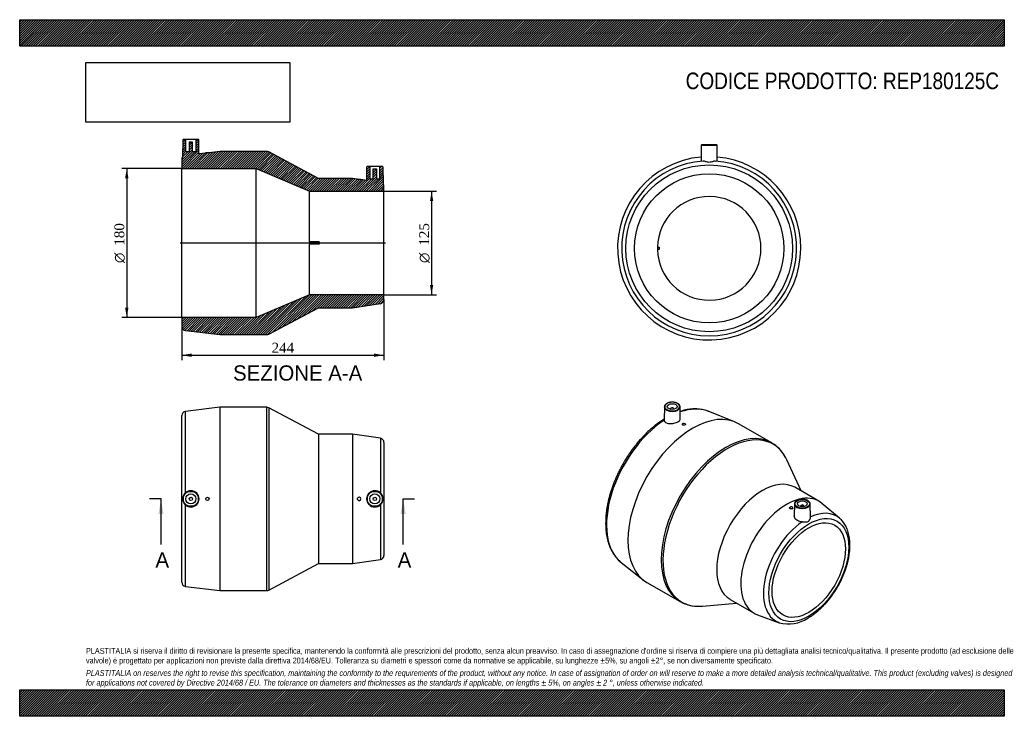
# Model space of a CAD drawing. Header units: millimetres. Extents: x 0 to 1188, y 0 to 840.
import ezdxf
from ezdxf.enums import TextEntityAlignment as Align
from ezdxf.lldxf.tags import DXFTag

# ---------------------------------------------------------------- set-up
doc = ezdxf.new("R2010")
doc.units = ezdxf.units.MM
doc.header["$LTSCALE"] = 4
for name, color, linetype in [('Default', 7, 'Continuous'), ('DV4_Default', 7, 'Continuous'), ('REP180125C', 7, 'Continuous')]:
    doc.layers.add(name, color=color, linetype=linetype)
doc.styles.add('SEACAD_Solid_Edge_ANSI', font='seans.ttf')
doc.styles.add('SEACAD_Solid_Edge_ANSI1_Symbols', font='semeca1.ttf')
doc.styles.add('SEACAD_Times_New_Roman', font='times.ttf')
tags = doc.linetypes.add('CENTER2', pattern=[28.575, 19.05, -3.175, 3.175, -3.175]).pattern_tags.tags
tags[10:11] = [DXFTag(74, 4), DXFTag(75, 0), DXFTag(340, '0'), DXFTag(46, 0.0), DXFTag(50, 0.0), DXFTag(44, 0.0), DXFTag(45, 0.0)]
tags[8:9] = [DXFTag(74, 4), DXFTag(75, 0), DXFTag(340, '0'), DXFTag(46, 0.0), DXFTag(50, 0.0), DXFTag(44, 0.0), DXFTag(45, 0.0)]
tags[6:7] = [DXFTag(74, 4), DXFTag(75, 0), DXFTag(340, '0'), DXFTag(46, 0.0), DXFTag(50, 0.0), DXFTag(44, 0.0), DXFTag(45, 0.0)]
tags[4:5] = [DXFTag(74, 4), DXFTag(75, 0), DXFTag(340, '0'), DXFTag(46, 0.0), DXFTag(50, 0.0), DXFTag(44, 0.0), DXFTag(45, 0.0)]
doc.dimstyles.new('ANSImm', dxfattribs={"dimtxt": 12, "dimasz": 12, "dimexe": 6, "dimexo": 0, "dimgap": 3, "dimtad": 1, "dimdsep": 46, "dimtxsty": 'SEACAD_Times_New_Roman', "dimblk1": '_SE_FILLED', "dimblk2": '_SE_FILLED', "dimsah": 1, "dimcen": 6, "dimazin": 0, "dimtfac": 0.85, "dimtdec": 3, "dimtofl": 0, "dimtmove": 0, "dimatfit": 3, "dimfxl": 1, "dimarcsym": 0})
picture_1 = doc.add_image_def('image1.jpg', size_in_pixel=(4302, 1260))

# ---------------------------------------------------------------- blocks, each defined once
blk = doc.blocks.new('SE')
at = {"layer": 'REP180125C', "color": 7, "linetype": 'Continuous'}
for p, q in [((241.5, 372.7), (199.9, 367.7)), ((241.5, 372.7), (241.5, 151.7)), ((298.3, 372.7), (241.5, 372.7)), ((298.3, 151.7), (298.3, 372.7)), ((300.6, 372.1), (300.6, 152.2)), ((360.5, 340.2), (300.6, 372.1)), ((195.5, 161.6), (195.5, 362.7)), ((199.9, 269.5), (199.9, 367.7)), ((360.5, 340.2), (360.5, 184.2)), ((401.5, 340.2), (360.5, 340.2)), ((401.5, 340.2), (401.5, 184.2)), ((435.2, 335.3), (401.5, 340.2)), ((435.2, 335.3), (435.2, 269.4)), ((439.5, 330.3), (439.5, 194)), ((407.7, 261.3), (407.7, 263)), ((199.9, 156.6), (199.9, 254.8)), ((435.2, 255), (435.2, 189)), ((300.6, 152.2), (360.5, 184.2)), ((360.5, 184.2), (401.5, 184.2)), ((401.5, 184.2), (435.2, 189)), ((199.9, 156.6), (241.5, 151.7)), ((241.5, 151.7), (298.3, 151.7))]:
    blk.add_line(p, q, dxfattribs=at)
for centre, radius in [((206.5, 262.2), 9.51), ((206.5, 262.2), 9.01), ((206.5, 262.2), 6), ((206.5, 262.2), 2), ((226.5, 262.2), 2), ((428.5, 262.2), 9.51), ((428.5, 262.2), 9.01), ((428.5, 262.2), 6), ((428.5, 262.2), 2)]:
    blk.add_circle(centre, radius, dxfattribs=at)
for centre, radius, start, end in [((298.3, 367.7), 5, 61.9519, 90), ((200.5, 362.7), 5, 96.8182, 180), ((434.5, 330.3), 5, 0, 81.7644), ((206.4, 262.2), 9.8, 131.7422, 228.2578), ((206.5, 262.2), 9.83, 228.0483, 131.9517), ((409.5, 262.2), 2, 204.9292, 155.0708), ((428.5, 262.2), 9.83, 47.1012, 312.8988), ((428.6, 262.2), 9.8, 312.7276, 47.2724), ((434.5, 194), 5, 278.2356, 0), ((200.5, 161.6), 5, 180, 263.1818), ((298.3, 156.7), 5, 270, 298.0481)]:
    blk.add_arc(centre, radius, start, end, dxfattribs=at)
blk = doc.blocks.new('SE1')
at = {"layer": 'REP180125C', "color": 7, "linetype": 'Continuous'}
for p, q in [((777.8, 373.2), (777.5, 357.4)), ((785.3, 370.9), (785.3, 370.2)), ((789.3, 370.2), (789.3, 370.9)), ((797.1, 358.8), (796.8, 373.2)), ((862.5, 355.2), (830.8, 367.8)), ((799.5, 352.3), (799.5, 351.9)), ((803.5, 352.2), (803.5, 352.3)), ((907.5, 329.7), (867.3, 352.8)), ((942.8, 271.7), (925.5, 309.2)), ((964.2, 259.4), (935.2, 276.1)), ((928.9, 251.5), (928.9, 251.5)), ((929, 251.9), (930.2, 252.6)), ((932.9, 251.1), (932.9, 251.5)), ((934.8, 256), (934.5, 241.9)), ((942.3, 253.7), (942.3, 253.1)), ((946.3, 253.1), (946.3, 253.7)), ((954.1, 240.3), (953.8, 256)), ((989.2, 238.9), (968, 256.7)), ((725.6, 185.6), (752.4, 164.5)), ((756.8, 161.5), (797, 138.3)), ((823.7, 132.9), (864.8, 136.6)), ((857.2, 141), (886.2, 124.3)), ((890.4, 122.3), (916.4, 112.9))]:
    blk.add_line(p, q, dxfattribs=at)
for centre, radius, start, end in [((885.6, 292.4), 43.2, 28.1147, 59.8662), ((818.3, 175.8), 43.2, 240.322, 272.4781), ((927.9, 152.7), 41.4, 254.0459, 303.9568)]:
    blk.add_arc(centre, radius, start, end, dxfattribs=at)
for centre, major_axis, start_param, end_param in [((812.1, 257.1), (-55.3, -95.7), 3.141593, 6.283185), ((787.3, 373.1), (9.51, 0), 3.12925, 3.201485), ((787.3, 373.1), (9.51, 0), 3.201485, 6.283185), ((787.3, 373.5), (-9.01, 0), 2.215197, 6.283185), ((787.3, 373.5), (-9.01, 0), 0, 0.770137), ((787.3, 373.5), (-9.01, 0), 0.770137, 2.215197), ((787.3, 370.9), (-2, 0), 2.451775, 6.283185), ((787.3, 370.9), (-2, 0), 0, 0.689817), ((787.3, 373.1), (9.51, 0), 0, 0.012343), ((782.7, 274.1), (52.8, 91.4), 0.084646, 0.592522), ((782.7, 274.1), (52.8, 91.4), 0.854725, 3.054129), ((852.2, 234), (55.3, 95.7), 0.003507, 3.141092), ((853.9, 233), (-55, -95.2), 2.810773, 6.283185), ((852.2, 234), (55.3, 95.7), 0, 0.003507), ((853.9, 233), (-55, -95.2), -3.527864, -3.472412), ((896.2, 208.6), (-39, -67.5), 3.141593, 6.283185), ((925.2, 191.8), (-39, -67.5), 3.039069, 6.283185), ((930.9, 251.5), (2, 0), 2.791292, 8.204283), ((944.3, 255.9), (9.51, 0), 3.12925, 3.187676), ((944.3, 255.9), (9.51, 0), 3.187676, 6.283185), ((944.3, 253.7), (2, 0), 0, 3.83141), ((944.3, 253.7), (2, 0), 5.593368, 6.283185), ((944.3, 255.9), (9.51, 0), 0, 0.012343), ((949.1, 178.1), (-36.6, -63.3), 3.039069, 3.828395), ((949.1, 178.1), (-36.6, -63.3), -3.247673, -3.244117), ((949.1, 178.1), (-36.6, -63.3), 4.025587, 6.385709), ((782.7, 274.1), (52.8, 91.4), -3.229056, -3.226239), ((853.9, 233), (-55, -95.2), 0, 0.339777), ((853.9, 233), (-55, -95.2), 0.339777, 0.386271), ((925.2, 191.8), (-39, -67.5), 0, 0.102524), ((949.1, 178.1), (-36.6, -63.3), 0.102524, 0.104923)]:
    blk.add_ellipse(centre, major_axis=major_axis, ratio=0.57735, start_param=start_param, end_param=end_param, dxfattribs=at)
for centre, major_axis in [((787.3, 373.5), (-6, 0)), ((801.5, 352.3), (-2, 0)), ((944.3, 256.3), (-9.01, 0)), ((944.3, 256.3), (6, 0)), ((952.1, 176.3), (-34.1, -59)), ((952.1, 176.3), (-31.3, -54.1))]:
    blk.add_ellipse(centre, major_axis=major_axis, ratio=0.57735, dxfattribs=at)
for points, knots in [([(796.8, 373.1), (796.8, 373.3), (796.8, 373.8), (796.5, 374.6), (796, 375.5), (795.3, 376.3), (794.4, 377), (793.2, 377.6), (792, 378.1), (790.6, 378.5), (789.1, 378.7), (787.6, 378.8), (786, 378.8), (784.5, 378.6), (783.1, 378.2), (781.8, 377.8), (780.6, 377.2), (779.6, 376.5), (778.8, 375.7), (778.2, 374.8), (777.9, 373.9), (777.8, 373.1), (777.8, 372.8), (777.9, 372.7)], [0, 0, 0, 0, 0.028631, 0.077169, 0.12602, 0.175759, 0.226322, 0.277322, 0.328417, 0.379454, 0.430418, 0.481335, 0.53224, 0.583171, 0.634162, 0.685256, 0.736492, 0.787879, 0.839326, 0.890494, 0.940882, 0.990186, 1, 1, 1, 1]), ([(830.9, 367.7), (830.4, 367.9), (829.1, 368.4), (826.6, 369.2), (823.5, 369.9), (820.4, 370.4), (817.1, 370.7), (813.8, 370.7), (810.4, 370.5), (806.9, 370.1), (803.4, 369.5), (800, 368.6), (797.9, 368), (797, 367.7)], [0, 0, 0, 0, 0.0320865, 0.100649, 0.1694174, 0.238474, 0.307877, 0.377658, 0.4478217, 0.5183496, 0.5892051, 0.66034, 0.7164255, 0.7164255, 0.7164255, 0.7164255]), ([(777.5, 358.5), (776.7, 358), (774.6, 356.6), (771.4, 354.4), (767.7, 351.7), (764.2, 348.8), (760.7, 345.7), (757.2, 342.5), (753.8, 339.1), (750.5, 335.6), (747.2, 331.9), (744, 328.1), (740.9, 324.2), (737.9, 320.2), (735.1, 316), (732.3, 311.8), (729.6, 307.4), (727.1, 303), (724.7, 298.6), (722.4, 294), (720.3, 289.5), (718.3, 284.9), (716.4, 280.2), (714.7, 275.6), (713.2, 270.9), (711.8, 266.3), (710.6, 261.6), (709.6, 257), (708.7, 252.5), (708, 247.9), (707.5, 243.5), (707.1, 239.1), (707, 234.7), (707, 230.5), (707.2, 226.3), (707.5, 222.3), (708.1, 218.4), (708.8, 214.6), (709.7, 210.9), (710.8, 207.4), (712.1, 204), (713.6, 200.8), (715.2, 197.8), (717, 195), (718.9, 192.3), (721, 189.9), (723.2, 187.7), (724.6, 186.5), (725.5, 185.8)], [0.0084259, 0.0084259, 0.0084259, 0.0084259, 0.0233038, 0.0451496, 0.0669864, 0.0888125, 0.110627, 0.1324295, 0.1542204, 0.1760004, 0.1977703, 0.2195313, 0.2412844, 0.2630312, 0.2847728, 0.3065107, 0.3282463, 0.349981, 0.3717163, 0.3934531, 0.4151929, 0.4369372, 0.4586874, 0.480445, 0.5022113, 0.5239877, 0.5457755, 0.5675758, 0.5893897, 0.6112178, 0.6330605, 0.6549176, 0.6767883, 0.6986708, 0.7205621, 0.7424572, 0.7643476, 0.7862239, 0.8080743, 0.8298844, 0.8516379, 0.873317, 0.8949045, 0.9163848, 0.9377469, 0.9589861, 0.9801057, 1, 1, 1, 1]), ([(777.5, 357.1), (777.6, 356.1), (778.3, 355.1), (780.5, 353.7), (782, 353.2), (785.5, 352.9), (787.5, 353), (791.2, 353.8), (792.9, 354.4), (795.6, 356), (796.5, 356.9), (797.1, 358.1), (797.1, 358.5), (797.1, 358.8)], [0, 0, 0, 0, 0.125, 0.125, 0.25, 0.25, 0.375, 0.375, 0.5, 0.5, 0.625, 0.625, 0.6725056, 0.6725056, 0.6725056, 0.6725056]), ([(803.5, 352.2), (803.5, 351.9), (803.3, 351.6), (802.5, 351.2), (802, 351.1), (801, 351), (800.5, 351), (799.7, 351.3), (799.5, 351.6), (799.5, 351.9), (799.5, 351.9), (799.5, 351.9)], [0, 0, 0, 0, 0.125, 0.125, 0.25, 0.25, 0.375, 0.375, 0.5, 0.5, 0.5027736, 0.5027736, 0.5027736, 0.5027736]), ([(953.8, 255.9), (953.8, 256), (953.8, 256.3), (953.7, 257), (953.3, 257.9), (952.6, 258.7), (951.8, 259.5), (950.8, 260.2), (949.5, 260.7), (948.2, 261.2), (946.7, 261.5), (945.2, 261.6), (943.7, 261.6), (942.2, 261.5), (940.7, 261.2), (939.4, 260.8), (938.3, 260.4), (937.8, 260.1), (937.7, 260)], [0, 0, 0, 0, 0.011772, 0.077864, 0.143944, 0.210978, 0.279265, 0.348403, 0.417867, 0.487303, 0.556639, 0.625892, 0.695106, 0.764334, 0.833619, 0.903017, 0.972587, 1, 1, 1, 1]), ([(932.9, 251.1), (932.9, 251.1), (932.9, 251), (932.8, 250.7), (932.6, 250.4), (932, 250.1), (931.5, 250), (930.6, 250), (930.2, 250.1), (929.4, 250.5), (929.1, 250.7), (928.9, 251.2), (928.9, 251.3), (928.9, 251.5)], [0.3557936, 0.3557936, 0.3557936, 0.3557936, 0.375, 0.375, 0.5, 0.5, 0.625, 0.625, 0.75, 0.75, 0.875, 0.875, 0.935378, 0.935378, 0.935378, 0.935378]), ([(937.7, 260), (937.5, 259.9), (937, 259.6), (936.2, 258.9), (935.5, 258.1), (935, 257.2), (934.8, 256.4), (934.8, 255.9), (934.8, 255.6)], [0, 0, 0, 0, 0.103038, 0.29875, 0.494452, 0.688258, 0.878324, 1, 1, 1, 1]), ([(944, 234.5), (942, 234.6), (940.2, 235.1), (937.1, 236.8), (935.9, 237.9), (934.7, 240.1), (934.5, 241), (934.5, 241.9)], [0, 0, 0, 0, 0.125, 0.125, 0.25, 0.25, 0.3343354, 0.3343354, 0.3343354, 0.3343354]), ([(944, 234.5), (944.7, 234.5), (945.3, 234.4), (946.3, 234.4), (946.7, 234.4), (947.3, 234.3), (947.6, 234.3), (948.2, 234.3), (948.5, 234.3), (949.1, 234.4), (949.4, 234.4), (950.3, 234.6), (950.8, 234.7), (951.5, 235.2), (951.8, 235.3), (952.2, 235.7), (952.4, 235.9), (952.7, 236.3), (952.9, 236.6), (953.2, 237), (953.4, 237.3), (953.7, 238), (953.9, 238.5), (954.1, 239.5), (954.2, 239.9), (954.1, 240.3)], [0, 0, 0, 0, 0.125, 0.125, 0.1875, 0.1875, 0.25, 0.25, 0.3125, 0.3125, 0.375, 0.375, 0.5, 0.5, 0.5625, 0.5625, 0.625, 0.625, 0.6875, 0.6875, 0.75, 0.75, 0.875, 0.875, 0.9868306, 0.9868306, 0.9868306, 0.9868306]), ([(951, 118.4), (951.6, 118.7), (953.1, 119.6), (955.8, 121.3), (958.8, 123.5), (961.8, 125.8), (964.7, 128.4), (967.6, 131.1), (970.4, 133.9), (973.2, 136.9), (975.9, 140.1), (978.4, 143.3), (980.9, 146.7), (983.3, 150.2), (985.6, 153.7), (987.7, 157.4), (989.7, 161.1), (991.6, 164.9), (993.3, 168.7), (994.9, 172.6), (996.3, 176.4), (997.6, 180.3), (998.7, 184.2), (999.7, 188.1), (1000.4, 191.9), (1001, 195.7), (1001.5, 199.4), (1001.7, 203.1), (1001.8, 206.7), (1001.7, 210.2), (1001.4, 213.6), (1000.9, 216.9), (1000.2, 220.1), (999.3, 223.2), (998.3, 226), (997, 228.8), (995.7, 231.3), (994.1, 233.7), (992.4, 235.8), (990.7, 237.5), (989.7, 238.4), (989.3, 238.8)], [0, 0, 0, 0, 0.01402, 0.040435, 0.066834, 0.093213, 0.119571, 0.145905, 0.172215, 0.198503, 0.224771, 0.251023, 0.277261, 0.303489, 0.32971, 0.355929, 0.382148, 0.408371, 0.4346, 0.460841, 0.487096, 0.513369, 0.539664, 0.565983, 0.592331, 0.618708, 0.645116, 0.671555, 0.698022, 0.724512, 0.751013, 0.777504, 0.803962, 0.830353, 0.856641, 0.882783, 0.90874, 0.934477, 0.959976, 0.985238, 1, 1, 1, 1])]:
    blk.add_open_spline(points, degree=3, knots=knots, dxfattribs=at)
blk.add_open_spline([(777.5, 357.1), (777.5, 357.2), (777.5, 357.3), (777.5, 357.4)], degree=3, dxfattribs=at)
blk = doc.blocks.new('SE2')
at = {"layer": 'REP180125C', "color": 7, "linetype": 'Continuous'}
for p, q in [((840.9, 689.3), (822.9, 689.3)), ((822.4, 688.8), (822.1, 670.1)), ((822.4, 688.8), (841.4, 688.8)), ((841.7, 670.1), (841.4, 688.8)), ((769.4, 565.8), (771.4, 565.8)), ((771.4, 562.8), (769.4, 562.8)), ((771.4, 565.8), (771.4, 562.8))]:
    blk.add_line(p, q, dxfattribs=at)
for radius in [100.6, 90]:
    blk.add_circle((831.9, 564.3), radius, dxfattribs=at)
for centre, radius, start, end in [((822.9, 688.8), 0.5, 90, 179), ((840.9, 688.8), 0.5, 1, 90), ((831.9, 564.3), 110.5, 95.0676, 0), ((831.9, 564.3), 105.5, 93.9721, 86.0279), ((831.9, 564.3), 110.5, 0, 84.9324), ((831.9, 564.3), 62.5, 181.3752, 178.6248), ((831.9, 564.3), 62.5, 178.6248, 181.3752)]:
    blk.add_arc(centre, radius, start, end, dxfattribs=at)
for points, knots in [([(822.1, 670.1), (822.1, 670.1), (822.1, 670), (822.5, 669.8), (823.3, 669.6), (824.6, 669.5)], [0.840809, 0.840809, 0.840809, 0.840809, 0.875, 0.875, 1, 1, 1, 1]), ([(839.2, 669.5), (838.2, 669.5), (837.1, 669.1), (834.7, 668.4), (833.3, 668), (830.5, 668), (829.1, 668.4), (826.7, 669.1), (825.5, 669.5), (824.6, 669.5)], [0, 0, 0, 0, 0.25, 0.25, 0.5, 0.5, 0.75, 0.75, 1, 1, 1, 1]), ([(839.2, 669.5), (840.5, 669.6), (841.3, 669.8), (841.7, 670), (841.7, 670.1), (841.7, 670.1)], [0, 0, 0, 0, 0.125, 0.125, 0.1591922, 0.1591922, 0.1591922, 0.1591922])]:
    blk.add_open_spline(points, degree=3, knots=knots, dxfattribs=at)
blk = doc.blocks.new('SE4')
at = {"color": 7, "linetype": 'Continuous', "style": 'SEACAD_Solid_Edge_ANSI'}
blk.add_text('A', height=18.4, dxfattribs=at).set_placement((163.8, 197.8), align=Align.TOP_LEFT)
blk = doc.blocks.new('SE5')
at = {"color": 7, "linetype": 'Continuous', "style": 'SEACAD_Solid_Edge_ANSI'}
blk.add_text('A', height=18.4, dxfattribs=at).set_placement((456.1, 197.8), align=Align.TOP_LEFT)
blk = doc.blocks.new('SEANNOT_GROUP')
at = {"linetype": 'Continuous'}
blk.add_hatch(color=7, dxfattribs=at).paths.add_polyline_path([(173.5, 243.8), (170.5, 262.2), (167.4, 243.8)])
at = {"color": 7, "linetype": 'Continuous'}
blk.add_lwpolyline([(170.5, 207), (170.5, 262.2)], dxfattribs=at)
blk = doc.blocks.new('SEANNOT_GROUP1')
at = {"linetype": 'Continuous'}
blk.add_hatch(color=7, dxfattribs=at).paths.add_polyline_path([(465.8, 243.8), (462.7, 262.2), (459.6, 243.8)])
at = {"color": 7, "linetype": 'Continuous'}
blk.add_lwpolyline([(462.7, 207), (462.7, 262.2)], dxfattribs=at)
blk = doc.blocks.new('SE3')
at = {"layer": 'Default', "color": 7, "linetype": 'CENTER2'}
for p, q in [((170.5, 262.2), (156.7, 262.2)), ((462.7, 262.2), (476.5, 262.2))]:
    blk.add_line(p, q, dxfattribs=at)
at = {"layer": 'Default', "color": 7, "linetype": 'CENTER2', "const_width": 0.0001}
blk.add_lwpolyline([(170.5, 262.2), (462.7, 262.2)], dxfattribs=at)
at = {"layer": 'Default'}
for name in ['SEANNOT_GROUP', 'SEANNOT_GROUP1', 'SE4', 'SE5']:
    blk.add_blockref(name, (0, 0), dxfattribs=at)
blk = doc.blocks.new('SE6')
at = {"layer": 'REP180125C', "linetype": 'Continuous'}
h = blk.add_hatch(dxfattribs=at)
h.set_pattern_fill('LINE', scale=0.62992, angle=45, style=0)
edge = h.paths.add_edge_path()
edge.add_line((200.5, 680.7), (200.5, 695.7))
edge.add_line((200.5, 695.7), (197.5, 695.7))
edge.add_arc((197.5, 695.2), 0.5, 90, 179)
edge.add_line((197, 695.2), (196.6, 674.4))
edge.add_arc((200.5, 671.2), 5, 140.7385, 180)
edge.add_line((195.5, 671.2), (195.5, 660.7))
edge.add_line((195.5, 660.7), (285.5, 660.7))
edge.add_line((285.5, 660.7), (349.5, 633.2))
edge.add_line((349.5, 633.2), (439.5, 633.2))
edge.add_line((439.5, 633.2), (439.5, 638.9))
edge.add_arc((434.5, 638.9), 5, 0, 39.2968)
edge.add_line((438.4, 642), (438, 662.7))
edge.add_arc((437.5, 662.7), 0.5, 1, 90)
edge.add_line((437.5, 663.2), (434.5, 663.2))
edge.add_line((434.5, 663.2), (434.5, 648.2))
edge.add_line((434.5, 648.2), (430.5, 648.2))
edge.add_line((430.5, 648.2), (430.5, 660))
edge.add_line((430.5, 660), (426.5, 660))
edge.add_line((426.5, 660), (426.5, 648.2))
edge.add_line((426.5, 648.2), (422.5, 648.2))
edge.add_line((422.5, 648.2), (422.5, 663.2))
edge.add_line((422.5, 663.2), (419.5, 663.2))
edge.add_arc((419.5, 662.7), 0.5, 90, 179)
edge.add_line((419, 662.7), (418.7, 646.2))
edge.add_line((418.7, 646.2), (411.5, 647.2))
edge.add_line((411.5, 647.2), (411.5, 647.8))
edge.add_line((411.5, 647.8), (407.7, 647.8))
edge.add_line((407.7, 647.8), (401.5, 648.7))
edge.add_line((401.5, 648.7), (360.5, 648.7))
edge.add_line((360.5, 648.7), (300.6, 680.6))
edge.add_arc((298.3, 676.2), 5, 61.9519, 90)
edge.add_line((298.3, 681.2), (241.5, 681.2))
edge.add_line((241.5, 681.2), (228.5, 679.6))
edge.add_line((228.5, 679.6), (228.5, 679.7))
edge.add_line((228.5, 679.7), (224.5, 679.7))
edge.add_line((224.5, 679.7), (224.5, 679.1))
edge.add_line((224.5, 679.1), (216.3, 678.2))
edge.add_line((216.3, 678.2), (216, 695.2))
edge.add_arc((215.5, 695.2), 0.5, 1, 90)
edge.add_line((215.5, 695.7), (212.5, 695.7))
edge.add_line((212.5, 695.7), (212.5, 680.7))
edge.add_line((212.5, 680.7), (208.5, 680.7))
edge.add_line((208.5, 680.7), (208.5, 692.5))
edge.add_line((208.5, 692.5), (204.5, 692.5))
edge.add_line((204.5, 692.5), (204.5, 680.7))
edge.add_line((204.5, 680.7), (200.5, 680.7))
h = blk.add_hatch(dxfattribs=at)
h.set_pattern_fill('LINE', scale=0.62992, angle=45, style=0)
edge = h.paths.add_edge_path()
edge.add_line((439.5, 502.5), (439.5, 508.2))
edge.add_line((439.5, 508.2), (349.5, 508.2))
edge.add_line((349.5, 508.2), (285.5, 480.7))
edge.add_line((285.5, 480.7), (195.5, 480.7))
edge.add_line((195.5, 480.7), (195.5, 470.1))
edge.add_arc((200.5, 470.1), 5, 180, 263.1818)
edge.add_line((199.9, 465.2), (241.5, 460.2))
edge.add_line((241.5, 460.2), (298.3, 460.2))
edge.add_arc((298.3, 465.2), 5, 270, 298.0481)
edge.add_line((300.6, 460.8), (360.5, 492.7))
edge.add_line((360.5, 492.7), (401.5, 492.7))
edge.add_line((401.5, 492.7), (435.2, 497.6))
edge.add_arc((434.5, 502.5), 5, 278.2356, 360)
at = {"layer": 'DV4_Default', "color": 7, "linetype": 'CENTER2'}
blk.add_line((441.3, 570.7), (193.8, 570.7), dxfattribs=at)
at = {"layer": 'REP180125C', "color": 7, "linetype": 'Continuous'}
for p, q in [((197, 695.2), (196.6, 674.4)), ((200.5, 695.7), (197.5, 695.7)), ((212.5, 695.7), (200.5, 695.7)), ((200.5, 680.7), (200.5, 695.7)), ((204.5, 692.5), (204.5, 680.7)), ((208.5, 692.5), (204.5, 692.5)), ((208.5, 680.7), (208.5, 692.5)), ((212.5, 695.7), (212.5, 680.7)), ((215.5, 695.7), (212.5, 695.7)), ((216.3, 678.2), (216, 695.2)), ((204.5, 680.7), (200.5, 680.7)), ((212.5, 680.7), (208.5, 680.7)), ((224.5, 679.1), (216.3, 678.2)), ((224.5, 679.1), (224.5, 679.7)), ((224.5, 679.7), (228.5, 679.7)), ((241.5, 681.2), (228.5, 679.6)), ((228.5, 679.7), (228.5, 679.6)), ((298.3, 681.2), (241.5, 681.2)), ((360.5, 648.7), (300.6, 680.6)), ((195.5, 671.2), (195.5, 660.7)), ((195.5, 480.7), (195.5, 660.7)), ((195.5, 660.7), (285.5, 660.7)), ((285.5, 480.7), (285.5, 660.7)), ((285.5, 660.7), (349.5, 633.2)), ((418.7, 646.2), (419, 662.7)), ((419.5, 663.2), (422.5, 663.2)), ((422.5, 663.2), (434.5, 663.2)), ((422.5, 663.2), (422.5, 648.2)), ((426.5, 660), (430.5, 660)), ((426.5, 648.2), (426.5, 660)), ((430.5, 660), (430.5, 648.2)), ((434.5, 663.2), (437.5, 663.2)), ((434.5, 648.2), (434.5, 663.2)), ((438, 662.7), (438.4, 642)), ((401.5, 648.7), (360.5, 648.7)), ((407.7, 647.8), (401.5, 648.7)), ((407.7, 647.8), (411.5, 647.8)), ((411.5, 647.8), (411.5, 647.2)), ((418.7, 646.2), (411.5, 647.2)), ((422.5, 648.2), (426.5, 648.2)), ((430.5, 648.2), (434.5, 648.2)), ((349.5, 572.2), (349.5, 633.2)), ((349.5, 633.2), (439.5, 633.2)), ((439.5, 633.2), (439.5, 638.9)), ((439.5, 508.2), (439.5, 633.2)), ((361.5, 572.2), (349.5, 572.2)), ((349.5, 572.2), (349.5, 569.2)), ((361.5, 572.2), (361.5, 569.2)), ((349.5, 508.2), (349.5, 569.2)), ((361.5, 569.2), (349.5, 569.2)), ((349.5, 508.2), (285.5, 480.7)), ((439.5, 508.2), (349.5, 508.2)), ((439.5, 502.5), (439.5, 508.2)), ((300.6, 460.8), (360.5, 492.7)), ((360.5, 492.7), (401.5, 492.7)), ((401.5, 492.7), (435.2, 497.6)), ((285.5, 480.7), (195.5, 480.7)), ((195.5, 480.7), (195.5, 470.1)), ((199.9, 465.2), (241.5, 460.2)), ((241.5, 460.2), (298.3, 460.2))]:
    blk.add_line(p, q, dxfattribs=at)
for centre, radius, start, end in [((197.5, 695.2), 0.5, 90, 179), ((215.5, 695.2), 0.5, 1, 90), ((298.3, 676.2), 5, 61.9519, 90), ((200.5, 671.2), 5, 140.7385, 180), ((419.5, 662.7), 0.5, 90, 179), ((437.5, 662.7), 0.5, 1, 90), ((434.5, 638.9), 5, 0, 39.2968), ((434.5, 502.5), 5, 278.2356, 0), ((200.5, 470.1), 5, 180, 263.1818), ((298.3, 465.2), 5, 270, 298.0481)]:
    blk.add_arc(centre, radius, start, end, dxfattribs=at)
blk = doc.blocks.new('GDimGGroup')
at = {"layer": 'Default', "linetype": 'Continuous'}
for points in [[(499, 621.2), (497, 633.2), (495, 621.2)], [(499, 520.2), (495, 520.2), (497, 508.2)]]:
    blk.add_hatch(color=7, dxfattribs=at).paths.add_polyline_path(points)
at = {"layer": 'Default', "color": 7, "linetype": 'Continuous'}
for p, q in [((439.5, 633.2), (503, 633.2)), ((497, 633.2), (497, 508.2)), ((439.5, 508.2), (503, 508.2))]:
    blk.add_line(p, q, dxfattribs=at)
for s, style, p in [('125', 'SEACAD_Times_New_Roman', (482, 567.5)), ('O', 'SEACAD_Solid_Edge_ANSI1_Symbols', (482, 546.6))]:
    blk.add_text(s, height=12, rotation=90, dxfattribs=dict(at, style=style)).set_placement(p, align=Align.TOP_LEFT)
blk = doc.blocks.new('GDimGGroup1')
at = {"layer": 'Default', "linetype": 'Continuous'}
for points in [[(127.2, 648.7), (131.2, 648.7), (129.2, 660.7)], [(127.2, 492.7), (129.2, 480.7), (131.2, 492.7)]]:
    blk.add_hatch(color=7, dxfattribs=at).paths.add_polyline_path(points)
at = {"layer": 'Default', "color": 7, "linetype": 'Continuous'}
for p, q in [((195.5, 660.7), (123.2, 660.7)), ((129.2, 660.7), (129.2, 480.7)), ((195.5, 480.7), (123.2, 480.7))]:
    blk.add_line(p, q, dxfattribs=at)
for s, style, p in [('180', 'SEACAD_Times_New_Roman', (114.2, 567.5)), ('O', 'SEACAD_Solid_Edge_ANSI1_Symbols', (114.2, 546.6))]:
    blk.add_text(s, height=12, rotation=90, dxfattribs=dict(at, style=style)).set_placement(p, align=Align.TOP_LEFT)
blk = doc.blocks.new('DMBLK25')
at = {"layer": 'Default', "linetype": 'Continuous'}
for points in [[(207.5, 433.4), (207.5, 437.4), (195.5, 435.4)], [(427.5, 433.4), (439.5, 435.4), (427.5, 437.4)]]:
    blk.add_hatch(color=7, dxfattribs=at).paths.add_polyline_path(points)
at = {"layer": 'Default', "color": 7, "linetype": 'Continuous'}
for p, q in [((439.5, 502.5), (439.5, 429.4)), ((195.5, 470.1), (195.5, 429.4)), ((195.5, 435.4), (439.5, 435.4))]:
    blk.add_line(p, q, dxfattribs=at)
at = {"layer": 'Default', "color": 7, "linetype": 'Continuous', "style": 'SEACAD_Times_New_Roman'}
blk.add_text('244', height=12, dxfattribs=at).set_placement((303.9, 450.4), align=Align.TOP_LEFT)
blk = doc.blocks.new('_SE_FILLED')
at = {"color": 0}
blk.add_line((0, 0), (-1, 0), dxfattribs=at)
blk.add_solid([(0, 0), (-1, -0.1665), (-1, 0.1665), (0, 0)], dxfattribs=at)

msp = doc.modelspace()

# ---------------------------------------------------------------- hatches: boundary and pattern name
at = {"layer": 'Default', "linetype": 'Continuous'}
h = msp.add_hatch(dxfattribs=at)
h.set_pattern_fill('LINE', scale=0.629921, angle=45, style=0)
h.paths.add_polyline_path([(1188, 808), (1188, 840), (0, 840), (0, 808)])
for points in [[(1188, 808), (1188, 840), (0, 840), (0, 808)], [(1188, 0), (1188, 32), (0, 32), (0, 0)]]:
    msp.add_hatch(color=7, dxfattribs=at).paths.add_polyline_path(points)
h = msp.add_hatch(dxfattribs=at)
h.set_pattern_fill('LINE', scale=0.629921, angle=45, style=0)
h.paths.add_polyline_path([(1188, 0), (1188, 32), (0, 32), (0, 0)])

# ---------------------------------------------------------------- linework, layer by layer
at = {"layer": 'Default', "color": 7, "linetype": 'Continuous'}
for p, q in [((0, 840), (1188, 840)), ((0, 808), (0, 840)), ((1188, 840), (1188, 808)), ((1188, 808), (0, 808)), ((0, 32), (1188, 32)), ((0, 0), (0, 32)), ((1188, 32), (1188, 0)), ((1188, 0), (0, 0))]:
    msp.add_line(p, q, dxfattribs=at)

# ---------------------------------------------------------------- block references
at = {"layer": 'Default'}
for name in ['SE6', 'SE2', 'GDimGGroup1', 'GDimGGroup', 'SE', 'SE1', 'SE3']:
    msp.add_blockref(name, (0, 0), dxfattribs=at)

# ---------------------------------------------------------------- texts
at = {"layer": 'Default', "color": 7, "linetype": 'Continuous', "style": 'SEACAD_Solid_Edge_ANSI'}
msp.add_text('SEZIONE A-A', height=18.4, dxfattribs=at).set_placement((257.45, 423.185), align=Align.TOP_LEFT)
at = {"layer": 'Default', "attachment_point": 1}
for s, insert, char_height, width in [('{\\fArial Narrow|b0||i0||c0|p34;\\C7;\\H20.;\\W1.;CODICE PRODOTTO: REP180125C}', (803.555, 776.254), 20, 379.20913), ("{\\fArial Narrow|b0||i0||c0|p34;\\C7;\\H7.;\\W1.;PLASTITALIA si riserva il diritto di revisionare la presente specifica, mantenendo la conformità alle prescrizioni del prodotto, senza alcun preavviso. In caso di assegnazione d'ordine si riserva di compiere una più dettagliata analisi tecnico/qualitativa. Il presente prodotto (ad esclusione delle \\P}{\\fArial Narrow|b0||i0||c0|p34;\\C7;\\H7.;\\W1.;valvole) è progettato per applicazioni non previste dalla direttiva 2014/68/EU. Tolleranza su diametri e spessori come da normative se applicabile, su lunghezze ±5%, su angoli ±2°, se non diversamente specificato.\\P}{\\fArial Narrow|b0||i0||c0|p34;\\C7;\\H2.;\\W1.;   \\P}{\\fArial Narrow|b0||i1||c0|p34;\\C7;\\H7.;\\W1.;PLASTITALIA on reserves the right to revise this specification, maintaining the conformity to the requirements of the product, without any notice. In case of assignation of order on will reserve to make a more detailed analysis technical/qualitative. This product (excluding valves) is designed \\P}{\\fArial Narrow|b0||i1||c0|p34;\\C7;\\H7.;\\W1.;for applications not covered by Directive 2014/68 / EU. The tolerance on diameters and thicknesses as the standards if applicable, on lengths ± 5%, on angles ± 2 °, unless otherwise indicated.\\P}", (80, 82.409), 7, 1028)]:
    msp.add_mtext(s, dxfattribs=dict(at, insert=insert, char_height=char_height, width=width))

# ---------------------------------------------------------------- dimensions: what is measured, and where the dimension line sits
at = {"layer": 'Default', "color": 7, "linetype": 'Continuous'}
dim = msp.add_linear_dim(base=(439.514, 435.396), p1=(195.514, 480.681), p2=(439.514, 508.181), text='\\A1;<>', dimstyle='ANSImm', dxfattribs=at)
dim.commit()
dim.dimension.update_dxf_attribs({"geometry": 'DMBLK25', "text_midpoint": (317.514, 435.396), "dimtype": 160})

# ---------------------------------------------------------------- pictures from other files: only their frames are drawn
image = msp.add_image(picture_1, insert=(80, 716.413), size_in_units=(245.829, 72))
image.dxf.flags = 7

doc.saveas('drawing.dxf')
